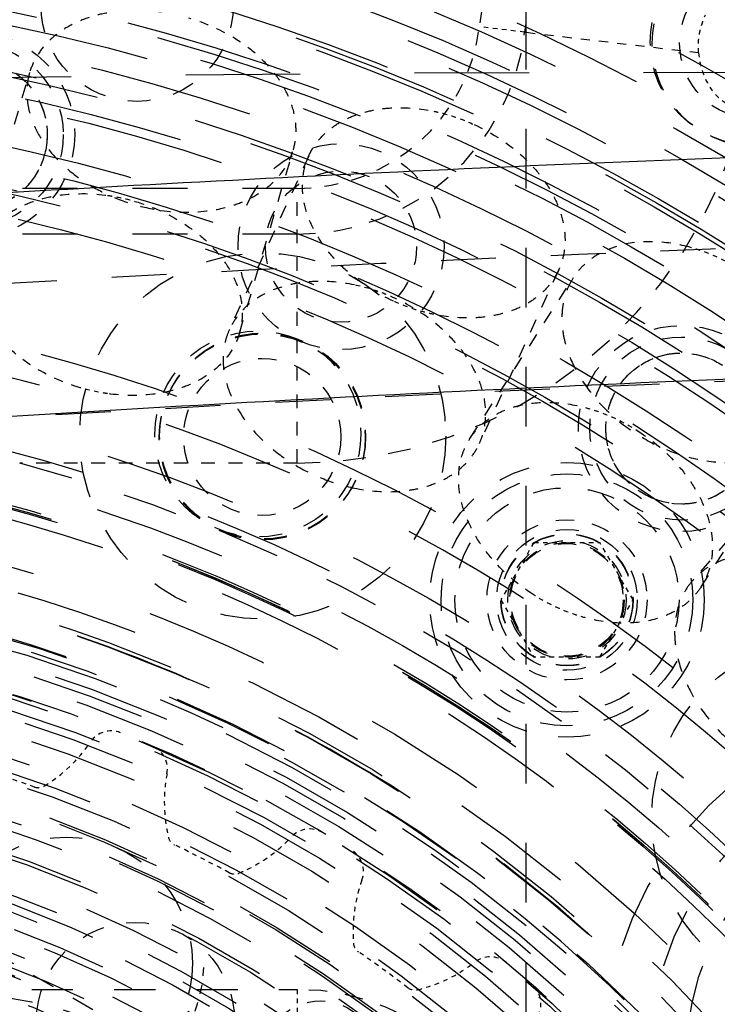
# Model space of a CAD drawing. Header units: millimetres. Extents: x 14186 to 17588, y 1400 to 3805.
# Tile 213 of 256: x 16410 to 16426, y 2743 to 2765. Entities that reach past the tile are written whole.
import ezdxf

# ---------------------------------------------------------------- set-up
doc = ezdxf.new("R2010")
doc.units = ezdxf.units.MM
doc.linetypes.add('HIDDEN', pattern=[0.2, 0.1, -0.1])
for name, color, linetype in [('1_17', 7, 'Continuous'), ('1_26', 7, 'Continuous'), ('1_32', 7, 'Continuous'), ('1_35', 7, 'Continuous'), ('1_38', 7, 'Continuous'), ('1_40', 7, 'Continuous'), ('1_42', 7, 'Continuous'), ('1_51', 7, 'Continuous'), ('1_55', 7, 'Continuous'), ('1_6', 7, 'Continuous'), ('1_80', 7, 'Continuous'), ('1_80_153', 7, 'Continuous'), ('1_80_5', 7, 'Continuous'), ('1_80_63', 7, 'Continuous'), ('DEFAULT_2', 8, 'HIDDEN')]:
    doc.layers.add(name, color=color, linetype=linetype)
doc.layers.add('dim', color=82, linetype='Continuous', lineweight=9)
doc.styles.get("Standard").update_dxf_attribs({"font": 'arial.ttf'})
doc.dimstyles.new('ISO-25', dxfattribs={"dimtxt": 2.5, "dimasz": 2.5, "dimexe": 1.25, "dimexo": 0.625, "dimtad": 1, "dimtxsty": 'Standard', "dimcen": 2.5, "dimadec": 0, "dimazin": 0, "dimtfac": 1, "dimtmove": 0, "dimatfit": 3, "dimfxl": 1, "dimarcsym": 0})

# ---------------------------------------------------------------- blocks, each defined once
blk = doc.blocks.new('*D24')
at = {"layer": 'Defpoints', "color": 0, "transparency": 16777216}
for p in [(16328.859, 2985.593), (16472.816, 2454.767)]:
    blk.add_point(p, dxfattribs=at)
at = {"layer": 'dim', "color": 0, "linetype": 'Continuous', "lineweight": -2, "transparency": 16777216}
for p, q in [((16322.578, 3008.756), (16316.296, 3031.92)), ((16328.859, 2985.593), (16472.816, 2454.767)), ((16510.019, 2317.586), (16479.098, 2431.603))]:
    blk.add_line(p, q, dxfattribs=at)
at = {"layer": 'dim', "color": 0, "transparency": 16777216}
for points in [[(16326.438, 3009.803), (16318.717, 3007.709), (16328.859, 2985.593)], [(16482.958, 2432.65), (16475.237, 2430.556), (16472.816, 2454.767)]]:
    blk.add_solid(points, dxfattribs=at)
at = {"layer": 'dim', "color": 0, "transparency": 16777216, "insert": (16518.28, 2368.594), "char_height": 30, "attachment_point": 5, "rotation": 285.1733}
blk.add_mtext('360%%D', dxfattribs=at)
blk = doc.blocks.new('*D27')
at = {"layer": 'Defpoints', "color": 0, "transparency": 16777216}
for p in [(17053.851, 3119.687), (16297.825, 2320.672)]:
    blk.add_point(p, dxfattribs=at)
at = {"layer": 'dim', "color": 0, "linetype": 'Continuous', "lineweight": -2, "transparency": 16777216}
for p, q in [((17253.469, 3330.657), (17070.346, 3137.12)), ((16297.825, 2320.672), (17053.851, 3119.687)), ((16281.33, 2303.239), (16264.835, 2285.806))]:
    blk.add_line(p, q, dxfattribs=at)
at = {"layer": 'dim', "color": 0, "transparency": 16777216}
for points in [[(17067.44, 3139.87), (17073.251, 3134.371), (17053.851, 3119.687)], [(16278.424, 2305.989), (16284.235, 2300.49), (16297.825, 2320.672)]]:
    blk.add_solid(points, dxfattribs=at)
at = {"layer": 'dim', "color": 0, "transparency": 16777216, "insert": (17191.287, 3297.171), "char_height": 30, "attachment_point": 5, "rotation": 46.5835}
blk.add_mtext('∅1100', dxfattribs=at)
blk = doc.blocks.new('*D28')
at = {"layer": 'Defpoints', "color": 0, "transparency": 16777216}
for p in [(17217.995, 2998.669), (16133.681, 2441.691)]:
    blk.add_point(p, dxfattribs=at)
at = {"layer": 'dim', "color": 0, "linetype": 'Continuous', "lineweight": -2, "transparency": 16777216}
for p, q in [((17380.14, 3081.958), (17239.343, 3009.635)), ((16133.681, 2441.691), (17217.995, 2998.669)), ((16112.333, 2430.725), (16090.984, 2419.759))]:
    blk.add_line(p, q, dxfattribs=at)
at = {"layer": 'dim', "color": 0, "transparency": 16777216}
for points in [[(17237.515, 3013.193), (17241.17, 3006.077), (17217.995, 2998.669)], [(16110.505, 2434.283), (16114.16, 2427.167), (16133.681, 2441.691)]]:
    blk.add_solid(points, dxfattribs=at)
at = {"layer": 'dim', "color": 0, "transparency": 16777216, "insert": (17310.293, 3070.985), "char_height": 30, "attachment_point": 5, "rotation": 27.1882}
blk.add_mtext('∅1219', dxfattribs=at)

msp = doc.modelspace()

# ---------------------------------------------------------------- linework, layer by layer
for centre, radius in [((16675.838, 2720.18), 609.5), ((16675.838, 2720.18), 550), ((16400.838, 2720.18), 275), ((16675.838, 2720.18), 275)]:
    msp.add_circle(centre, radius)
at = {"color": 7, "linetype": 'Continuous'}
for points, knots in [([(16306.342, 2757.329), (16339.431, 2762.086), (16406.25, 2767.567), (16473.24, 2764.868), (16506.497, 2761.491)], [0, 0, 0, 0, 0.500016, 1, 1, 1, 1]), ([(16405.197, 2760.795), (16412.884, 2761.289), (16443.68, 2762.834), (16474.563, 2762.63), (16497.664, 2761.5)], [0, 0, 0, 0, 0.24985, 1, 1, 1, 1]), ([(16407.715, 2756.055), (16415.356, 2756.549), (16445.965, 2758.095), (16476.662, 2757.904), (16499.624, 2756.789)], [0, 0, 0, 0, 0.249848, 1, 1, 1, 1])]:
    msp.add_open_spline(points, degree=3, knots=knots, dxfattribs=at)
at = {"layer": '1_17', "color": 8, "linetype": 'HIDDEN', "ltscale": 44}
msp.add_circle((16400.838, 2720.18), 55, dxfattribs=at)
at = {"layer": '1_17', "color": 8, "linetype": 'HIDDEN', "ltscale": 43}
msp.add_circle((16400.838, 2720.18), 54.5, dxfattribs=at)
at = {"layer": '1_17', "color": 8, "linetype": 'HIDDEN', "ltscale": 38}
msp.add_circle((16400.838, 2720.18), 47, dxfattribs=at)
at = {"layer": '1_17', "color": 8, "linetype": 'HIDDEN', "ltscale": 37}
for radius in [46.9, 46.8, 46.143, 46]:
    msp.add_circle((16400.838, 2720.18), radius, dxfattribs=at)
at = {"layer": '1_17', "color": 8, "linetype": 'HIDDEN', "ltscale": 5}
msp.add_circle((16426.338, 2764.347), 2.25, dxfattribs=at)
at = {"layer": '1_17', "color": 8, "linetype": 'HIDDEN', "ltscale": 36}
msp.add_circle((16400.838, 2720.18), 45, dxfattribs=at)
at = {"layer": '1_17', "color": 8, "linetype": 'HIDDEN', "ltscale": 35}
msp.add_circle((16400.838, 2720.18), 44.4, dxfattribs=at)
at = {"layer": '1_17', "color": 8, "linetype": 'HIDDEN', "ltscale": 34}
msp.add_circle((16400.838, 2720.18), 42.9, dxfattribs=at)
at = {"layer": '1_26', "color": 8, "linetype": 'HIDDEN'}
for p, q in [((16421.505, 2753.441), (16420.784, 2752.191)), ((16421.505, 2753.441), (16422.949, 2753.441)), ((16423.671, 2752.191), (16422.949, 2753.441)), ((16420.784, 2752.191), (16421.505, 2750.941)), ((16422.949, 2750.941), (16423.671, 2752.191)), ((16422.949, 2750.941), (16421.505, 2750.941))]:
    msp.add_line(p, q, dxfattribs=at)
at = {"layer": '1_26', "color": 8, "linetype": 'HIDDEN', "ltscale": 7}
msp.add_circle((16422.227, 2752.191), 2.75, dxfattribs=at)
at = {"layer": '1_26', "color": 8, "linetype": 'HIDDEN', "ltscale": 6}
msp.add_circle((16422.227, 2752.191), 2.45, dxfattribs=at)
at = {"layer": '1_26', "color": 8, "linetype": 'HIDDEN', "ltscale": 5}
for radius in [1.537, 1.443, 1.437]:
    msp.add_circle((16422.227, 2752.191), radius, dxfattribs=at)
at = {"layer": '1_26', "color": 8, "linetype": 'HIDDEN', "ltscale": 4}
for radius in [1.293, 1.25]:
    msp.add_circle((16422.227, 2752.191), radius, dxfattribs=at)
at = {"layer": '1_32', "color": 8, "linetype": 'HIDDEN', "ltscale": 21}
for radius in [26, 25.7]:
    msp.add_circle((16400.838, 2720.18), radius, dxfattribs=at)
at = {"layer": '1_32', "color": 8, "linetype": 'HIDDEN', "ltscale": 20}
msp.add_circle((16400.838, 2720.18), 25, dxfattribs=at)
at = {"layer": '1_32', "color": 8, "linetype": 'HIDDEN', "ltscale": 19}
for radius in [24.35, 24]:
    msp.add_circle((16400.838, 2720.18), radius, dxfattribs=at)
at = {"layer": '1_35', "color": 8, "linetype": 'HIDDEN', "ltscale": 23}
msp.add_circle((16400.838, 2720.18), 29, dxfattribs=at)
at = {"layer": '1_35', "color": 8, "linetype": 'HIDDEN', "ltscale": 21}
msp.add_circle((16400.838, 2720.18), 26.35, dxfattribs=at)
at = {"layer": '1_38', "color": 8, "linetype": 'HIDDEN', "ltscale": 22}
msp.add_circle((16400.838, 2720.18), 27.183, dxfattribs=at)
at = {"layer": '1_38', "color": 8, "linetype": 'HIDDEN', "ltscale": 20}
for radius in [25.558, 25.531, 25.066, 25.016]:
    msp.add_circle((16400.838, 2720.18), radius, dxfattribs=at)
at = {"layer": '1_40', "color": 8, "linetype": 'HIDDEN', "ltscale": 22}
msp.add_circle((16400.838, 2720.18), 27, dxfattribs=at)
at = {"layer": '1_42', "color": 8, "linetype": 'HIDDEN', "ltscale": 3}
for p, q in [((16420.109, 2755.716), (16422.365, 2759.226)), ((16425.157, 2752.472), (16427.412, 2755.982))]:
    msp.add_line(p, q, dxfattribs=at)
at = {"layer": '1_42', "color": 8, "linetype": 'HIDDEN', "ltscale": 2}
for points, knots in [([(16424.889, 2759.9), (16424.634, 2759.967), (16424.131, 2760.046), (16423.508, 2759.985), (16423.072, 2759.832), (16422.789, 2759.674), (16422.548, 2759.472), (16422.42, 2759.311), (16422.365, 2759.226)], [0, 0, 0, 0, 0.283877, 0.543533, 0.664268, 0.77959, 0.890876, 1, 1, 1, 1]), ([(16420.109, 2755.716), (16420.164, 2755.801), (16420.293, 2755.963), (16420.533, 2756.164), (16420.816, 2756.322), (16421.252, 2756.475), (16421.875, 2756.537), (16422.378, 2756.458), (16422.633, 2756.39)], [0, 0, 0, 0, 0.109123, 0.220409, 0.335731, 0.456465, 0.716121, 1, 1, 1, 1]), ([(16424.889, 2755.308), (16425.143, 2755.24), (16425.647, 2755.161), (16426.269, 2755.223), (16426.706, 2755.376), (16426.989, 2755.534), (16427.229, 2755.735), (16427.358, 2755.897), (16427.412, 2755.982)], [0, 0, 0, 0, 0.283877, 0.543532, 0.664267, 0.779589, 0.890876, 1, 1, 1, 1]), ([(16421.486, 2752.31), (16421.161, 2752.519), (16420.718, 2752.896), (16420.27, 2753.495), (16420.027, 2753.963), (16419.883, 2754.437), (16419.844, 2754.901), (16419.903, 2755.269), (16420.004, 2755.535), (16420.072, 2755.658), (16420.109, 2755.716)], [0, 0, 0, 0, 0.28672, 0.423847, 0.553836, 0.675631, 0.789329, 0.896419, 0.948454, 1, 1, 1, 1]), ([(16423.78, 2755.879), (16424.105, 2755.67), (16424.548, 2755.293), (16424.996, 2754.693), (16425.239, 2754.225), (16425.383, 2753.751), (16425.422, 2753.287), (16425.363, 2752.92), (16425.262, 2752.654), (16425.194, 2752.531), (16425.157, 2752.472)], [0, 0, 0, 0, 0.28672, 0.423847, 0.553836, 0.675631, 0.789329, 0.896419, 0.948454, 1, 1, 1, 1]), ([(16425.157, 2752.472), (16425.102, 2752.387), (16424.973, 2752.226), (16424.733, 2752.024), (16424.45, 2751.866), (16424.014, 2751.713), (16423.391, 2751.652), (16422.888, 2751.731), (16422.633, 2751.799)], [0, 0, 0, 0, 0.109123, 0.220409, 0.335731, 0.456465, 0.716121, 1, 1, 1, 1])]:
    msp.add_open_spline(points, degree=3, knots=knots, dxfattribs=at)
at = {"layer": '1_42', "color": 8, "linetype": 'HIDDEN', "ltscale": 0.9}
for points, knots in [([(16426.036, 2759.388), (16425.946, 2759.446), (16425.585, 2759.659), (16425.191, 2759.819), (16424.889, 2759.9)], [0, 0, 0, 0, 0.253888, 1, 1, 1, 1]), ([(16422.633, 2756.39), (16422.733, 2756.363), (16423.133, 2756.239), (16423.514, 2756.05), (16423.78, 2755.879)], [0, 0, 0, 0, 0.245467, 1, 1, 1, 1]), ([(16422.633, 2751.799), (16422.534, 2751.825), (16422.133, 2751.95), (16421.753, 2752.139), (16421.486, 2752.31)], [0, 0, 0, 0, 0.245467, 1, 1, 1, 1])]:
    msp.add_open_spline(points, degree=3, knots=knots, dxfattribs=at)
at = {"layer": '1_42', "color": 8, "linetype": 'HIDDEN', "ltscale": 3}
msp.add_open_spline([(16422.365, 2759.226), (16422.317, 2759.151), (16422.234, 2758.993), (16422.152, 2758.734), (16422.113, 2758.458), (16422.117, 2758.169), (16422.165, 2757.871), (16422.287, 2757.462), (16422.547, 2756.956), (16422.992, 2756.403), (16423.55, 2755.923), (16424.189, 2755.544), (16424.653, 2755.371), (16424.889, 2755.308)], degree=3, knots=[0, 0, 0, 0, 0.049978, 0.100716, 0.152896, 0.207058, 0.263575, 0.322633, 0.448103, 0.582166, 0.721614, 0.862328, 1, 1, 1, 1], dxfattribs=at)
at = {"layer": '1_51', "color": 8, "linetype": 'HIDDEN', "ltscale": 33}
for radius in [41.9, 41.4]:
    msp.add_circle((16400.838, 2720.18), radius, dxfattribs=at)
at = {"layer": '1_51', "color": 8, "linetype": 'HIDDEN', "ltscale": 31}
msp.add_circle((16400.838, 2720.18), 38.657, dxfattribs=at)
at = {"layer": '1_51', "color": 8, "linetype": 'HIDDEN', "ltscale": 4}
for centre, radius in [((16415.571, 2755.749), 1.716), ((16422.227, 2752.191), 1.23)]:
    msp.add_circle(centre, radius, dxfattribs=at)
at = {"layer": '1_51', "color": 8, "linetype": 'HIDDEN', "ltscale": 27}
for radius in [34, 33.5]:
    msp.add_circle((16400.838, 2720.18), radius, dxfattribs=at)
at = {"layer": '1_51', "color": 8, "linetype": 'HIDDEN', "ltscale": 26}
msp.add_circle((16400.838, 2720.18), 32.5, dxfattribs=at)
at = {"layer": '1_51', "color": 8, "linetype": 'HIDDEN', "ltscale": 29}
msp.add_arc((16400.838, 2720.18), 38, 356.25, 341.25, dxfattribs=at)
at = {"layer": '1_51', "color": 8, "linetype": 'HIDDEN', "ltscale": 25}
msp.add_arc((16400.838, 2720.18), 33, 356.25, 341.25, dxfattribs=at)
at = {"layer": '1_55', "color": 8, "linetype": 'HIDDEN', "ltscale": 3}
for p, q in [((16416.589, 2761.892), (16414.856, 2758.097)), ((16422.047, 2759.399), (16420.314, 2755.605))]:
    msp.add_line(p, q, dxfattribs=at)
at = {"layer": '1_55', "color": 8, "linetype": 'HIDDEN', "ltscale": 2}
for points, knots in [([(16416.589, 2761.892), (16416.635, 2761.993), (16416.752, 2762.189), (16416.992, 2762.44), (16417.288, 2762.646), (16417.633, 2762.801), (16418.019, 2762.903), (16418.587, 2762.966), (16419.027, 2762.925), (16419.318, 2762.865)], [0, 0, 0, 0, 0.107275, 0.217104, 0.331634, 0.452332, 0.579896, 0.714303, 1, 1, 1, 1]), ([(16420.199, 2762.575), (16420.551, 2762.415), (16421.043, 2762.105), (16421.572, 2761.575), (16421.878, 2761.147), (16422.089, 2760.698), (16422.193, 2760.244), (16422.187, 2759.872), (16422.125, 2759.594), (16422.076, 2759.463), (16422.047, 2759.4)], [0, 0, 0, 0, 0.286719, 0.423845, 0.553835, 0.67563, 0.789329, 0.896419, 0.948454, 1, 1, 1, 1]), ([(16418.437, 2758.716), (16418.085, 2758.877), (16417.593, 2759.187), (16417.064, 2759.717), (16416.757, 2760.145), (16416.547, 2760.594), (16416.442, 2761.048), (16416.449, 2761.42), (16416.511, 2761.698), (16416.56, 2761.829), (16416.589, 2761.892)], [0, 0, 0, 0, 0.286719, 0.423845, 0.553835, 0.67563, 0.789329, 0.896419, 0.948454, 1, 1, 1, 1]), ([(16422.047, 2759.4), (16422, 2759.298), (16421.883, 2759.103), (16421.644, 2758.851), (16421.348, 2758.645), (16421.002, 2758.49), (16420.616, 2758.388), (16420.049, 2758.325), (16419.609, 2758.366), (16419.318, 2758.427)], [0, 0, 0, 0, 0.107275, 0.217104, 0.331634, 0.452332, 0.579896, 0.714303, 1, 1, 1, 1]), ([(16417.585, 2759.07), (16417.294, 2759.13), (16416.853, 2759.171), (16416.286, 2759.108), (16415.9, 2759.006), (16415.555, 2758.851), (16415.258, 2758.645), (16415.019, 2758.394), (16414.902, 2758.198), (16414.856, 2758.097)], [0, 0, 0, 0, 0.285696, 0.420103, 0.547668, 0.668366, 0.782895, 0.892724, 1, 1, 1, 1]), ([(16420.314, 2755.605), (16420.343, 2755.668), (16420.392, 2755.799), (16420.454, 2756.077), (16420.46, 2756.449), (16420.356, 2756.903), (16420.145, 2757.352), (16419.838, 2757.78), (16419.309, 2758.31), (16418.818, 2758.62), (16418.466, 2758.78)], [0, 0, 0, 0, 0.051546, 0.103582, 0.210671, 0.32437, 0.446164, 0.576153, 0.713279, 1, 1, 1, 1]), ([(16417.585, 2754.632), (16417.875, 2754.571), (16418.316, 2754.531), (16418.883, 2754.593), (16419.269, 2754.695), (16419.615, 2754.851), (16419.911, 2755.056), (16420.15, 2755.308), (16420.267, 2755.503), (16420.314, 2755.605)], [0, 0, 0, 0, 0.285695, 0.420101, 0.547666, 0.668365, 0.782895, 0.892724, 1, 1, 1, 1])]:
    msp.add_open_spline(points, degree=3, knots=knots, dxfattribs=at)
at = {"layer": '1_55', "color": 8, "linetype": 'HIDDEN', "ltscale": 0.7}
for points, knots in [([(16419.318, 2762.865), (16419.393, 2762.849), (16419.694, 2762.778), (16419.987, 2762.672), (16420.199, 2762.575)], [0, 0, 0, 0, 0.247542, 1, 1, 1, 1]), ([(16418.466, 2758.78), (16418.395, 2758.813), (16418.11, 2758.934), (16417.812, 2759.023), (16417.585, 2759.07)], [0, 0, 0, 0, 0.252085, 1, 1, 1, 1]), ([(16419.318, 2758.427), (16419.243, 2758.442), (16418.942, 2758.514), (16418.649, 2758.619), (16418.437, 2758.716)], [0, 0, 0, 0, 0.247542, 1, 1, 1, 1])]:
    msp.add_open_spline(points, degree=3, knots=knots, dxfattribs=at)
at = {"layer": '1_55', "color": 8, "linetype": 'HIDDEN', "ltscale": 3}
msp.add_open_spline([(16414.856, 2758.097), (16414.821, 2758.021), (16414.764, 2757.862), (16414.719, 2757.611), (16414.713, 2757.35), (16414.76, 2756.985), (16414.923, 2756.522), (16415.259, 2756), (16415.718, 2755.525), (16416.278, 2755.123), (16416.907, 2754.814), (16417.357, 2754.679), (16417.585, 2754.632)], degree=3, knots=[0, 0, 0, 0, 0.050251, 0.101184, 0.153416, 0.207453, 0.322006, 0.446233, 0.57912, 0.718104, 0.859685, 1, 1, 1, 1], dxfattribs=at)
at = {"layer": '1_6', "color": 8, "linetype": 'HIDDEN', "ltscale": 19}
msp.add_circle((16400.838, 2720.18), 24, dxfattribs=at)
at = {"layer": '1_80', "color": 8, "linetype": 'HIDDEN', "ltscale": 19}
msp.add_circle((16400.838, 2720.18), 24.35, dxfattribs=at)
at = {"layer": '1_80_153', "color": 8, "linetype": 'HIDDEN', "ltscale": 34}
for radius in [42.5, 42]:
    msp.add_circle((16400.838, 2720.18), radius, dxfattribs=at)
at = {"layer": '1_80_153', "color": 8, "linetype": 'HIDDEN', "ltscale": 5}
msp.add_circle((16415.571, 2755.749), 2.25, dxfattribs=at)
at = {"layer": '1_80_153', "color": 8, "linetype": 'HIDDEN', "ltscale": 28}
msp.add_circle((16400.838, 2720.18), 35.3, dxfattribs=at)
at = {"layer": '1_80_153', "color": 8, "linetype": 'HIDDEN', "ltscale": 7}
msp.add_circle((16422.227, 2752.191), 3, dxfattribs=at)
at = {"layer": '1_80_153', "color": 8, "linetype": 'HIDDEN', "ltscale": 27}
for radius in [34, 33.5]:
    msp.add_circle((16400.838, 2720.18), radius, dxfattribs=at)
at = {"layer": '1_80_153', "color": 8, "linetype": 'HIDDEN', "ltscale": 4}
msp.add_circle((16422.227, 2752.191), 1.75, dxfattribs=at)
at = {"layer": '1_80_153', "color": 8, "linetype": 'HIDDEN', "ltscale": 26}
msp.add_circle((16400.838, 2720.18), 33, dxfattribs=at)
at = {"layer": '1_80_153', "color": 8, "linetype": 'HIDDEN', "ltscale": 25}
for radius in [31.33, 30.83]:
    msp.add_circle((16400.838, 2720.18), radius, dxfattribs=at)
at = {"layer": '1_80_5', "color": 8, "linetype": 'HIDDEN', "ltscale": 19}
msp.add_circle((16400.838, 2720.18), 24.35, dxfattribs=at)
at = {"layer": '1_80_63', "color": 8, "linetype": 'HIDDEN', "ltscale": 7}
msp.add_circle((16411.296, 2744.257), 2.75, dxfattribs=at)
at = {"layer": 'DEFAULT_2', "color": 8, "linetype": 'HIDDEN', "ltscale": 13}
msp.add_line((16421.338, 2670.18), (16421.338, 2770.18), dxfattribs=at)
at = {"layer": 'DEFAULT_2', "color": 8, "linetype": 'HIDDEN', "ltscale": 0.7}
for p, q in [((16421.303, 2764.593), (16420.31, 2764.71)), ((16416.338, 2743.68), (16416.338, 2742.68))]:
    msp.add_line(p, q, dxfattribs=at)
at = {"layer": 'DEFAULT_2', "color": 8, "linetype": 'HIDDEN', "ltscale": 0.02}
msp.add_line((16421.303, 2764.593), (16421.338, 2764.589), dxfattribs=at)
at = {"layer": 'DEFAULT_2', "color": 8, "linetype": 'HIDDEN', "ltscale": 2}
msp.add_line((16421.338, 2764.589), (16425.103, 2764.145), dxfattribs=at)
at = {"layer": 'DEFAULT_2', "color": 8, "linetype": 'HIDDEN', "ltscale": 3}
for p, q in [((16409.317, 2759.706), (16410.492, 2763.709)), ((16415.074, 2758.016), (16416.249, 2762.019)), ((16416.338, 2755.18), (16416.338, 2761.18)), ((16427.703, 2755.765), (16424.971, 2752.612)), ((16416.338, 2755.18), (16410.275, 2755.18))]:
    msp.add_line(p, q, dxfattribs=at)
at = {"layer": 'DEFAULT_2', "color": 8, "linetype": 'HIDDEN', "ltscale": 12}
for p, q in [((16416.338, 2761.18), (16375.939, 2761.18)), ((16416.338, 2760.18), (16375.939, 2760.18))]:
    msp.add_line(p, q, dxfattribs=at)
at = {"layer": 'DEFAULT_2', "color": 8, "linetype": 'HIDDEN', "ltscale": 0.001}
for p, q in [((16410.602, 2748.102), (16410.601, 2748.102)), ((16414.85, 2746.231), (16414.849, 2746.231))]:
    msp.add_line(p, q, dxfattribs=at)
at = {"layer": 'DEFAULT_2', "color": 8, "linetype": 'HIDDEN', "ltscale": 5}
msp.add_line((16408.838, 2744.995), (16417.338, 2740.087), dxfattribs=at)
at = {"layer": 'DEFAULT_2', "color": 8, "linetype": 'HIDDEN', "ltscale": 9}
msp.add_line((16385.338, 2743.68), (16416.338, 2743.68), dxfattribs=at)
at = {"layer": 'DEFAULT_2', "color": 8, "linetype": 'HIDDEN', "ltscale": 45}
msp.add_circle((16400.838, 2720.18), 56, dxfattribs=at)
at = {"layer": 'DEFAULT_2', "color": 8, "linetype": 'HIDDEN', "ltscale": 44}
for radius in [55.5, 55]:
    msp.add_circle((16400.838, 2720.18), radius, dxfattribs=at)
at = {"layer": 'DEFAULT_2', "color": 8, "linetype": 'HIDDEN', "ltscale": 43}
msp.add_circle((16400.838, 2720.18), 54.5, dxfattribs=at)
at = {"layer": 'DEFAULT_2', "color": 8, "linetype": 'HIDDEN', "ltscale": 38}
for radius in [48, 47.707, 47.5, 47]:
    msp.add_circle((16400.838, 2720.18), radius, dxfattribs=at)
at = {"layer": 'DEFAULT_2', "color": 8, "linetype": 'HIDDEN', "ltscale": 5}
for centre, radius in [((16412.838, 2765.18), 2.1), ((16426.298, 2764.37), 2.25), ((16426.338, 2764.347), 2.25), ((16409.227, 2762.354), 2.25), ((16409.227, 2762.354), 2), ((16417.293, 2759.907), 2.25), ((16415.476, 2755.813), 2.25), ((16424.727, 2755.933), 2.25), ((16415.58, 2755.77), 2.25), ((16424.727, 2755.933), 2), ((16412.804, 2742.98), 2.166)]:
    msp.add_circle(centre, radius, dxfattribs=at)
at = {"layer": 'DEFAULT_2', "color": 8, "linetype": 'HIDDEN', "ltscale": 37}
for radius in [46.9, 45.793]:
    msp.add_circle((16400.838, 2720.18), radius, dxfattribs=at)
at = {"layer": 'DEFAULT_2', "color": 8, "linetype": 'HIDDEN', "ltscale": 4}
for centre, radius in [((16426.338, 2764.347), 1.65), ((16409.227, 2762.354), 1.65), ((16417.293, 2759.907), 1.65), ((16424.727, 2755.933), 1.65), ((16416.838, 2742.18), 1.25)]:
    msp.add_circle(centre, radius, dxfattribs=at)
at = {"layer": 'DEFAULT_2', "color": 8, "linetype": 'HIDDEN', "ltscale": 36}
for radius in [45.5, 45, 44.5]:
    msp.add_circle((16400.838, 2720.18), radius, dxfattribs=at)
at = {"layer": 'DEFAULT_2', "color": 8, "linetype": 'HIDDEN', "ltscale": 35}
for radius in [44, 43.8]:
    msp.add_circle((16400.838, 2720.18), radius, dxfattribs=at)
at = {"layer": 'DEFAULT_2', "color": 8, "linetype": 'HIDDEN', "ltscale": 34}
msp.add_circle((16400.838, 2720.18), 42.5, dxfattribs=at)
at = {"layer": 'DEFAULT_2', "color": 8, "linetype": 'HIDDEN', "ltscale": 33}
msp.add_circle((16400.838, 2720.18), 41.9, dxfattribs=at)
at = {"layer": 'DEFAULT_2', "color": 8, "linetype": 'HIDDEN', "ltscale": 8}
for centre in [(16415.58, 2755.77), (16428.077, 2747.419)]:
    msp.add_circle(centre, 4, dxfattribs=at)
at = {"layer": 'DEFAULT_2', "color": 8, "linetype": 'HIDDEN', "ltscale": 29}
for radius in [36.931, 36.436, 35.75]:
    msp.add_circle((16400.838, 2720.18), radius, dxfattribs=at)
at = {"layer": 'DEFAULT_2', "color": 8, "linetype": 'HIDDEN', "ltscale": 28}
for radius in [35.3, 35.252, 35.25, 35.221, 35]:
    msp.add_circle((16400.838, 2720.18), radius, dxfattribs=at)
at = {"layer": 'DEFAULT_2', "color": 8, "linetype": 'HIDDEN', "ltscale": 27}
for radius in [34, 33.5]:
    msp.add_circle((16400.838, 2720.18), radius, dxfattribs=at)
at = {"layer": 'DEFAULT_2', "color": 8, "linetype": 'HIDDEN', "ltscale": 26}
for radius in [33.086, 33, 32.995, 32.5, 32.25, 32]:
    msp.add_circle((16400.838, 2720.18), radius, dxfattribs=at)
at = {"layer": 'DEFAULT_2', "color": 8, "linetype": 'HIDDEN', "ltscale": 25}
for radius in [31.85, 31.639, 31.25, 30.995]:
    msp.add_circle((16400.838, 2720.18), radius, dxfattribs=at)
at = {"layer": 'DEFAULT_2', "color": 8, "linetype": 'HIDDEN', "ltscale": 24}
for radius in [30.5, 30, 29.7, 29.5]:
    msp.add_circle((16400.838, 2720.18), radius, dxfattribs=at)
at = {"layer": 'DEFAULT_2', "color": 8, "linetype": 'HIDDEN', "ltscale": 15}
msp.add_circle((16430.838, 2742.18), 7.8, dxfattribs=at)
at = {"layer": 'DEFAULT_2', "color": 8, "linetype": 'HIDDEN', "ltscale": 23}
for radius in [29.05, 29, 28.75, 28.7, 28.5]:
    msp.add_circle((16400.838, 2720.18), radius, dxfattribs=at)
at = {"layer": 'DEFAULT_2', "color": 8, "linetype": 'HIDDEN', "ltscale": 13}
msp.add_circle((16430.838, 2742.18), 6.8, dxfattribs=at)
at = {"layer": 'DEFAULT_2', "color": 8, "linetype": 'HIDDEN', "ltscale": 22}
for radius in [28, 27.916, 27.5, 27.183, 27]:
    msp.add_circle((16400.838, 2720.18), radius, dxfattribs=at)
at = {"layer": 'DEFAULT_2', "color": 8, "linetype": 'HIDDEN', "ltscale": 11}
msp.add_circle((16430.838, 2742.18), 6, dxfattribs=at)
at = {"layer": 'DEFAULT_2', "color": 8, "linetype": 'HIDDEN', "ltscale": 21}
for radius in [26.833, 26.5, 26]:
    msp.add_circle((16400.838, 2720.18), radius, dxfattribs=at)
at = {"layer": 'DEFAULT_2', "color": 8, "linetype": 'HIDDEN', "ltscale": 20}
for radius in [25.558, 25.531, 25.066, 25.016, 25, 24.667, 24.5]:
    msp.add_circle((16400.838, 2720.18), radius, dxfattribs=at)
at = {"layer": 'DEFAULT_2', "color": 8, "linetype": 'HIDDEN', "ltscale": 19}
for radius in [24.3, 24.124, 24, 23.75, 23.584, 23.45]:
    msp.add_circle((16400.838, 2720.18), radius, dxfattribs=at)
at = {"layer": 'DEFAULT_2', "color": 8, "linetype": 'HIDDEN', "ltscale": 7}
msp.add_circle((16408.838, 2735.18), 8.4, dxfattribs=at)
at = {"layer": 'DEFAULT_2', "color": 8, "linetype": 'HIDDEN', "ltscale": 21}
msp.add_arc((16400.838, 2720.18), 59.5, 280.03929, 79.96071, dxfattribs=at)
at = {"layer": 'DEFAULT_2', "color": 8, "linetype": 'HIDDEN', "ltscale": 22}
msp.add_arc((16400.838, 2720.18), 59, 277.46668, 82.53201, dxfattribs=at)
at = {"layer": 'DEFAULT_2', "color": 8, "linetype": 'HIDDEN', "ltscale": 31}
msp.add_arc((16400.838, 2720.18), 56.5, 236.727, 123.273, dxfattribs=at)
at = {"layer": 'DEFAULT_2', "color": 8, "linetype": 'HIDDEN', "ltscale": 5}
for centre, start, end in [((16431.234, 2763.42), 91.9409, 173.2633), ((16416.338, 2765.18), 270, 346.7566)]:
    msp.add_arc(centre, 10, start, end, dxfattribs=at)
at = {"layer": 'DEFAULT_2', "color": 8, "linetype": 'HIDDEN', "ltscale": 4}
for centre, radius, start, end in [((16431.234, 2763.42), 11, 116.5609, 173.263), ((16416.338, 2765.18), 5, 270, 353.2623), ((16416.338, 2738.68), 5, 0, 90)]:
    msp.add_arc(centre, radius, start, end, dxfattribs=at)
at = {"layer": 'DEFAULT_2', "color": 8, "linetype": 'HIDDEN', "ltscale": 27}
for radius in [50.5, 50]:
    msp.add_arc((16400.838, 2720.18), radius, 238.9973, 121.0027, dxfattribs=at)
at = {"layer": 'DEFAULT_2', "color": 8, "linetype": 'HIDDEN', "ltscale": 29}
for radius in [49, 48.5]:
    msp.add_arc((16400.838, 2720.18), radius, 225.4807, 134.5193, dxfattribs=at)
at = {"layer": 'DEFAULT_2', "color": 8, "linetype": 'HIDDEN', "ltscale": 3}
msp.add_arc((16416.338, 2765.18), 4, 270, 353.263, dxfattribs=at)
at = {"layer": 'DEFAULT_2', "color": 8, "linetype": 'HIDDEN', "ltscale": 12}
msp.add_arc((16400.838, 2720.18), 36.25, 285.09, 74.9101, dxfattribs=at)
at = {"layer": 'DEFAULT_2', "color": 8, "linetype": 'HIDDEN', "ltscale": 24}
msp.add_arc((16400.838, 2720.18), 32.475, 194.0749, 165.9251, dxfattribs=at)
at = {"layer": 'DEFAULT_2', "color": 8, "linetype": 'HIDDEN', "ltscale": 15}
for radius in [32.35, 31.35]:
    msp.add_arc((16400.838, 2720.18), radius, 254.5549, 105.4451, dxfattribs=at)
at = {"layer": 'DEFAULT_2', "color": 8, "linetype": 'HIDDEN', "ltscale": 0.5}
for centre, start, end in [((16412.275, 2748.778), 68.2017, 145.9803), ((16412.952, 2748.497), 349.0598, 66.8384), ((16416.608, 2746.636), 59.2017, 136.9803), ((16417.233, 2746.254), 340.0598, 57.9876), ((16420.552, 2743.844), 50.2017, 127.9803), ((16421.11, 2743.368), 331.0598, 48.8384)]:
    msp.add_arc(centre, 0.55, start, end, dxfattribs=at)
at = {"layer": 'DEFAULT_2', "color": 8, "linetype": 'HIDDEN'}
for centre, radius, start, end in [((16409.105, 2750.918), 3.275, 301.482, 325.9803), ((16400.838, 2720.18), 29.58, 70.7267, 73.3146), ((16416.708, 2747.771), 3.275, 169.0598, 193.5341), ((16413.811, 2749.246), 3.275, 292.482, 316.9803), ((16420.829, 2744.949), 3.275, 160.0598, 184.5347), ((16400.838, 2720.18), 29.58, 52.7272, 55.3146), ((16418.199, 2746.859), 3.275, 283.482, 307.9803)]:
    msp.add_arc(centre, radius, start, end, dxfattribs=at)
at = {"layer": 'DEFAULT_2', "color": 8, "linetype": 'HIDDEN', "ltscale": 0.2}
for centre, start, end in [((16410.684, 2748.338), 250.4243, 301.482), ((16413.767, 2747.062), 193.3506, 244.3117), ((16414.968, 2746.451), 241.5401, 292.482), ((16417.813, 2744.709), 184.481, 235.438), ((16418.904, 2743.917), 232.5276, 283.482)]:
    msp.add_arc(centre, 0.25, start, end, dxfattribs=at)
at = {"layer": 'DEFAULT_2', "color": 8, "linetype": 'HIDDEN', "ltscale": 0.9}
msp.add_arc((16400.838, 2720.18), 29.58, 61.7271, 64.3113, dxfattribs=at)
at = {"layer": 'DEFAULT_2', "color": 8, "linetype": 'HIDDEN', "ltscale": 2}
msp.add_arc((16411.296, 2744.257), 3, 308.8834, 358.2031, dxfattribs=at)
at = {"layer": 'DEFAULT_2', "color": 8, "linetype": 'HIDDEN', "ltscale": 20}
msp.add_open_spline([(16508.88, 2764.581), (16495.992, 2765.664), (16444.353, 2769.183), (16392.492, 2769.46), (16353.704, 2767.834)], degree=3, knots=[0, 0, 0, 0, 0.249896, 1, 1, 1, 1], dxfattribs=at)
at = {"layer": 'DEFAULT_2', "color": 8, "linetype": 'HIDDEN', "ltscale": 2}
for points, knots in [([(16413.371, 2765.029), (16413.046, 2765.074), (16412.555, 2765.085), (16411.935, 2764.967), (16411.518, 2764.819), (16411.154, 2764.614), (16410.853, 2764.356), (16410.625, 2764.053), (16410.526, 2763.825), (16410.492, 2763.709)], [0, 0, 0, 0, 0.286813, 0.422232, 0.550561, 0.671477, 0.785531, 0.894239, 1, 1, 1, 1]), ([(16416.249, 2762.019), (16416.269, 2762.085), (16416.299, 2762.222), (16416.321, 2762.506), (16416.274, 2762.875), (16416.106, 2763.309), (16415.834, 2763.724), (16415.469, 2764.104), (16414.87, 2764.553), (16414.339, 2764.79), (16413.969, 2764.899)], [0, 0, 0, 0, 0.051546, 0.103582, 0.210671, 0.324368, 0.446161, 0.576151, 0.713277, 1, 1, 1, 1]), ([(16413.371, 2760.699), (16413.696, 2760.653), (16414.186, 2760.643), (16414.807, 2760.761), (16415.224, 2760.909), (16415.588, 2761.114), (16415.889, 2761.372), (16416.117, 2761.675), (16416.215, 2761.902), (16416.249, 2762.019)], [0, 0, 0, 0, 0.286809, 0.422227, 0.550556, 0.671475, 0.785531, 0.894239, 1, 1, 1, 1]), ([(16409.317, 2759.706), (16409.351, 2759.822), (16409.45, 2760.05), (16409.678, 2760.353), (16409.979, 2760.611), (16410.343, 2760.816), (16410.759, 2760.964), (16411.38, 2761.082), (16411.87, 2761.071), (16412.195, 2761.026)], [0, 0, 0, 0, 0.105761, 0.214469, 0.328523, 0.449441, 0.577769, 0.713188, 1, 1, 1, 1]), ([(16412.793, 2760.896), (16413.164, 2760.787), (16413.695, 2760.55), (16414.294, 2760.101), (16414.659, 2759.721), (16414.931, 2759.306), (16415.099, 2758.872), (16415.146, 2758.503), (16415.124, 2758.219), (16415.094, 2758.082), (16415.074, 2758.016)], [0, 0, 0, 0, 0.28672, 0.423847, 0.553837, 0.675631, 0.789329, 0.896419, 0.948454, 1, 1, 1, 1]), ([(16411.598, 2756.826), (16411.227, 2756.934), (16410.696, 2757.171), (16410.097, 2757.621), (16409.732, 2758.001), (16409.46, 2758.415), (16409.292, 2758.85), (16409.245, 2759.219), (16409.267, 2759.503), (16409.297, 2759.64), (16409.317, 2759.706)], [0, 0, 0, 0, 0.28672, 0.423847, 0.553837, 0.675631, 0.789329, 0.896419, 0.948454, 1, 1, 1, 1]), ([(16415.074, 2758.016), (16415.04, 2757.899), (16414.941, 2757.672), (16414.713, 2757.369), (16414.412, 2757.111), (16414.048, 2756.906), (16413.632, 2756.758), (16413.011, 2756.64), (16412.521, 2756.65), (16412.195, 2756.696)], [0, 0, 0, 0, 0.105761, 0.214469, 0.328523, 0.449441, 0.577769, 0.713188, 1, 1, 1, 1]), ([(16427.238, 2753.041), (16427.02, 2753.109), (16426.688, 2753.178), (16426.249, 2753.187), (16425.942, 2753.153), (16425.655, 2753.077), (16425.393, 2752.961), (16425.162, 2752.807), (16425.03, 2752.68), (16424.971, 2752.612)], [0, 0, 0, 0, 0.280649, 0.41267, 0.538895, 0.659714, 0.775958, 0.888862, 1, 1, 1, 1])]:
    msp.add_open_spline(points, degree=3, knots=knots, dxfattribs=at)
at = {"layer": 'DEFAULT_2', "color": 8, "linetype": 'HIDDEN', "ltscale": 0.6}
msp.add_open_spline([(16425.103, 2764.144), (16425.08, 2764.424), (16425.134, 2764.719), (16425.255, 2764.972)], degree=3, dxfattribs=at)
at = {"layer": 'DEFAULT_2', "color": 8, "linetype": 'HIDDEN', "ltscale": 25}
msp.add_open_spline([(16506.259, 2759.516), (16473.083, 2762.884), (16406.255, 2765.573), (16339.597, 2760.102), (16306.588, 2755.355)], degree=3, knots=[0, 0, 0, 0, 0.499985, 1, 1, 1, 1], dxfattribs=at)
at = {"layer": 'DEFAULT_2', "color": 8, "linetype": 'HIDDEN'}
msp.add_open_spline([(16425.103, 2764.144), (16425.126, 2763.865), (16425.26, 2763.436), (16425.663, 2763.029), (16425.932, 2762.914), (16426.072, 2762.889)], degree=3, knots=[0, 0, 0, 0, 0.497981, 0.748537, 1, 1, 1, 1], dxfattribs=at)
at = {"layer": 'DEFAULT_2', "color": 8, "linetype": 'HIDDEN', "ltscale": 3}
for points, knots in [([(16409.227, 2764.004), (16409.441, 2764), (16409.768, 2763.94), (16410.149, 2763.734), (16410.484, 2763.46), (16410.791, 2763.001), (16410.919, 2762.354), (16410.791, 2761.706), (16410.484, 2761.247), (16410.149, 2760.973), (16409.768, 2760.768), (16409.441, 2760.706), (16409.227, 2760.704)], [0, 0, 0, 0, 0.124892, 0.187634, 0.250375, 0.375192, 0.500022, 0.624852, 0.749663, 0.812394, 0.875128, 1, 1, 1, 1]), ([(16410.492, 2763.709), (16410.47, 2763.634), (16410.438, 2763.478), (16410.425, 2763.238), (16410.45, 2762.994), (16410.532, 2762.661), (16410.728, 2762.248), (16411.086, 2761.795), (16411.553, 2761.396), (16412.106, 2761.068), (16412.719, 2760.827), (16413.152, 2760.73), (16413.371, 2760.699)], [0, 0, 0, 0, 0.050592, 0.101796, 0.154171, 0.208187, 0.322204, 0.445394, 0.577185, 0.715581, 0.857651, 1, 1, 1, 1]), ([(16424.096, 2754.409), (16423.899, 2754.494), (16423.62, 2754.675), (16423.346, 2755.011), (16423.142, 2755.392), (16423.034, 2755.934), (16423.163, 2756.581), (16423.53, 2757.13), (16423.989, 2757.436), (16424.403, 2757.562), (16424.834, 2757.606), (16425.159, 2757.537), (16425.359, 2757.457)], [0, 0, 0, 0, 0.124892, 0.187634, 0.250375, 0.375192, 0.500022, 0.624852, 0.749663, 0.812394, 0.875128, 1, 1, 1, 1]), ([(16425.359, 2757.457), (16425.556, 2757.372), (16425.835, 2757.191), (16426.108, 2756.855), (16426.312, 2756.474), (16426.42, 2755.933), (16426.291, 2755.285), (16425.925, 2754.736), (16425.465, 2754.43), (16425.051, 2754.305), (16424.621, 2754.261), (16424.295, 2754.329), (16424.096, 2754.409)], [0, 0, 0, 0, 0.124892, 0.187634, 0.250375, 0.375192, 0.500022, 0.624852, 0.749663, 0.812394, 0.875128, 1, 1, 1, 1]), ([(16424.971, 2752.612), (16424.909, 2752.541), (16424.798, 2752.386), (16424.677, 2752.123), (16424.601, 2751.835), (16424.571, 2751.527), (16424.589, 2751.204), (16424.676, 2750.752), (16424.902, 2750.182), (16425.325, 2749.547), (16425.877, 2748.988), (16426.52, 2748.54), (16426.996, 2748.33), (16427.238, 2748.254)], [0, 0, 0, 0, 0.04981, 0.10047, 0.152733, 0.20718, 0.264183, 0.323898, 0.450929, 0.586334, 0.726153, 0.865612, 1, 1, 1, 1])]:
    msp.add_open_spline(points, degree=3, knots=knots, dxfattribs=at)
at = {"layer": 'DEFAULT_2', "color": 8, "linetype": 'HIDDEN', "ltscale": 0.4}
for points in [[(16412.195, 2761.026), (16412.246, 2761.019), (16412.447, 2760.986), (16412.646, 2760.939), (16412.793, 2760.896)], [(16412.195, 2756.696), (16412.145, 2756.703), (16411.944, 2756.735), (16411.745, 2756.782), (16411.598, 2756.826)]]:
    msp.add_open_spline(points, degree=3, knots=[0, 0, 0, 0, 0.248937, 1, 1, 1, 1], dxfattribs=at)
at = {"layer": 'DEFAULT_2', "color": 8, "linetype": 'HIDDEN', "ltscale": 12}
for points, knots in [([(16497.447, 2759.522), (16489.754, 2759.897), (16474.369, 2760.435), (16451.292, 2760.578), (16428.233, 2760.066), (16412.877, 2759.3), (16405.204, 2758.806)], [0, 0, 0, 0, 0.250388, 0.500298, 0.750063, 1, 1, 1, 1]), ([(16498.623, 2756.696), (16490.962, 2757.068), (16460.332, 2758.123), (16429.643, 2757.445), (16406.715, 2755.962)], [0, 0, 0, 0, 0.2503, 1, 1, 1, 1])]:
    msp.add_open_spline(points, degree=3, knots=knots, dxfattribs=at)

# ---------------------------------------------------------------- dimensions: what is measured, and where the dimension line sits
at = {"layer": 'dim'}
dim = msp.add_diameter_dim_2p(p1=(16297.825, 2320.672), p2=(17053.851, 3119.687), dimstyle='ISO-25', override={"dimtxt": 30, "dimasz": 24, "dimexe": 5.997, "dimexo": 5.997, "dimgap": 5.997, "dimdsep": 46, "dimarcsym": 1}, dxfattribs=at)
dim.commit()
dim.dimension.update_dxf_attribs({"geometry": '*D27', "text_midpoint": (17207.379, 3281.945), "dimtype": 131})
dim = msp.add_diameter_dim_2p(p1=(16133.681, 2441.691), p2=(17217.995, 2998.669), dimstyle='ISO-25', override={"dimtxt": 30, "dimasz": 24, "dimexe": 5.997, "dimexo": 5.997, "dimgap": 5.997, "dimdsep": 46, "dimarcsym": 1}, dxfattribs=at)
dim.commit()
dim.dimension.update_dxf_attribs({"geometry": '*D28', "text_midpoint": (17310.293, 3070.985)})
dim = msp.add_diameter_dim_2p(p1=(16328.859, 2985.593), p2=(16472.816, 2454.767), text='360%%D', dimstyle='ISO-25', override={"dimtxt": 30, "dimasz": 24, "dimexe": 5.997, "dimexo": 5.997, "dimgap": 5.997, "dimdsep": 46, "dimarcsym": 1}, dxfattribs=at)
dim.commit()
dim.dimension.update_dxf_attribs({"geometry": '*D24', "text_midpoint": (16518.28, 2368.594)})

doc.saveas('drawing.dxf')
